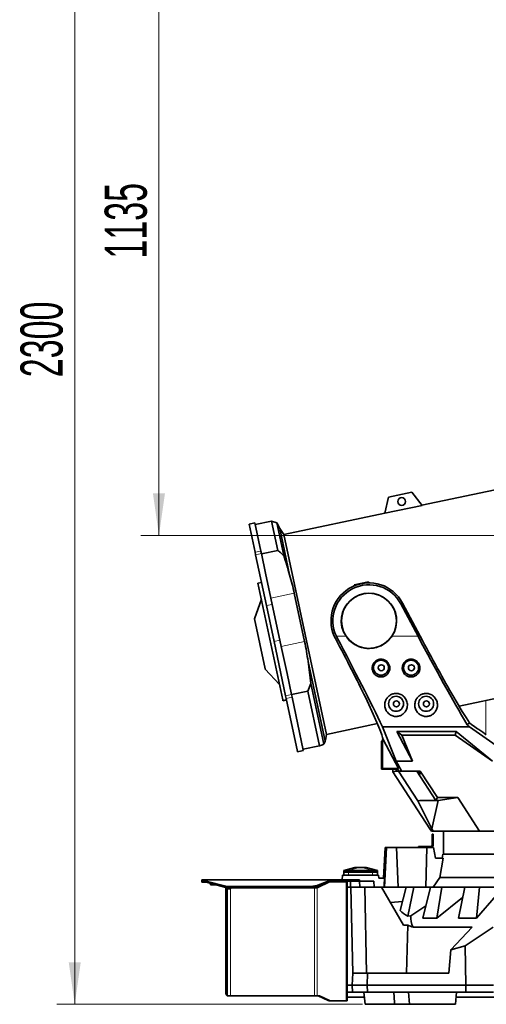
# Model space of a CAD drawing. Header units: millimetres. Extents: x 0 to 11920, y 0 to 8400.
# Tile 14 of 65: x 1215 to 1990, y 4910 to 6548. Entities that reach past the tile are written whole.
import ezdxf

# ---------------------------------------------------------------- set-up
doc = ezdxf.new("R2010")
doc.units = ezdxf.units.MM
doc.header["$LTSCALE"] = 20
doc.styles.add('SLDTEXTSTYLE0', font='TXT', dxfattribs={"width": 0.605})
doc.dimstyles.new('SLDDIMSTYLE0', dxfattribs={"dimtxt": 70, "dimasz": 70, "dimexe": 0, "dimexo": 0.0625, "dimgap": 17.5, "dimtad": 1, "dimdec": 1, "dimrnd": 1e-09, "dimzin": 12, "dimdsep": 46, "dimtxsty": 'SLDTEXTSTYLE0', "dimsah": 1, "dimcen": 0.09, "dimadec": 0, "dimazin": 3, "dimtfac": 1, "dimtofl": 0, "dimtmove": 0, "dimatfit": 3, "dimfxl": 1, "dimfrac": 2, "dimtolj": 1, "dimtzin": 12, "dimarcsym": 0})
doc.dimstyles.new('SLDDIMSTYLE1', dxfattribs={"dimtxt": 70, "dimasz": 70, "dimexe": 0, "dimexo": 0.0625, "dimgap": 17.5, "dimtad": 1, "dimdec": 0, "dimrnd": 1e-09, "dimzin": 12, "dimdsep": 46, "dimtxsty": 'SLDTEXTSTYLE0', "dimsah": 1, "dimcen": 0.09, "dimadec": 0, "dimazin": 3, "dimtfac": 1, "dimtofl": 0, "dimtmove": 0, "dimatfit": 3, "dimfxl": 1, "dimfrac": 2, "dimtolj": 1, "dimtzin": 12, "dimarcsym": 0})

# ---------------------------------------------------------------- blocks, each defined once
blk = doc.blocks.new('_D_2')
at = {"color": 7, "linetype": 'Continuous', "lineweight": 0}
for p, q in [((2460.2, 6825.3), (1416, 6825.3)), ((1446, 6825.3), (1446, 5690.3)), ((2460.2, 5690.3), (1416, 5690.3))]:
    blk.add_line(p, q, dxfattribs=at)
at = {"color": 7, "linetype": 'Continuous', "lineweight": 18}
for points in [[(1446, 6825.3), (1436, 6755.3), (1456, 6755.3)], [(1446, 5690.3), (1456, 5760.3), (1436, 5760.3)]]:
    blk.add_solid(points, dxfattribs=at)
at = {"color": 7, "linetype": 'Continuous', "lineweight": 18, "insert": (1355.8, 6150.8), "char_height": 70, "attachment_point": 1, "rotation": 90, "style": 'SLDTEXTSTYLE0'}
blk.add_mtext('1135', dxfattribs=at)
blk = doc.blocks.new('_D_4')
at = {"color": 7, "linetype": 'Continuous', "lineweight": 0}
for p, q in [((2254.2, 7210.7), (1276, 7210.7)), ((1306, 7210.7), (1306, 4910.3)), ((1784.6, 4910.3), (1276, 4910.3))]:
    blk.add_line(p, q, dxfattribs=at)
at = {"color": 7, "linetype": 'Continuous', "lineweight": 18}
for points in [[(1306, 7210.7), (1296, 7140.7), (1316, 7140.7)], [(1306, 4910.3), (1316, 4980.3), (1296, 4980.3)]]:
    blk.add_solid(points, dxfattribs=at)
at = {"color": 7, "linetype": 'Continuous', "lineweight": 18, "insert": (1215.8, 5953.5), "char_height": 70, "attachment_point": 1, "rotation": 90, "style": 'SLDTEXTSTYLE0'}
blk.add_mtext('2300', dxfattribs=at)

msp = doc.modelspace()

# ---------------------------------------------------------------- linework, layer by layer
at = {"color": 7, "linetype": 'Continuous', "lineweight": 35}
for p, q in [((2094.25, 5785.42), (1883.23, 5740.57)), ((1827.5, 5754.28), (1821.25, 5727.2)), ((1866.63, 5762.6), (1827.5, 5754.28)), ((1883.36, 5740.4), (1866.63, 5762.6)), ((1883.36, 5740.4), (1821.25, 5727.2)), ((1821.3, 5727.4), (1653.65, 5691.77)), ((1605.61, 5711.2), (1595.83, 5709.12)), ((1605.79, 5662.25), (1595.83, 5709.12)), ((1615.57, 5664.33), (1605.61, 5711.2)), ((1633.24, 5714.01), (1606.23, 5708.27)), ((1641.85, 5711.33), (1633.24, 5714.01)), ((1643.57, 5665.41), (1633.24, 5714.01)), ((1646.87, 5701.78), (1641.85, 5711.33)), ((1641.85, 5711.33), (1653.4, 5657.03)), ((1653.65, 5691.77), (1646.87, 5701.78)), ((1646.87, 5701.78), (1663.29, 5624.53)), ((1653.65, 5691.77), (1724.35, 5359.2)), ((1606.65, 5658.2), (1605.79, 5662.25)), ((1624.64, 5573.59), (1606.65, 5658.2)), ((1616.43, 5660.28), (1615.57, 5664.33)), ((1623.38, 5627.63), (1616.43, 5660.28)), ((1643.57, 5665.41), (1616.56, 5659.67)), ((1632.2, 5586.1), (1623.38, 5627.63)), ((1616.41, 5612.29), (1610.54, 5611.04)), ((1651.81, 5416.9), (1610.54, 5611.04)), ((1770.62, 5608.26), (1794.1, 5613.25)), ((1770.89, 5606.55), (1770.62, 5608.26)), ((1794.59, 5611.4), (1794.1, 5613.25)), ((1671.04, 5594.35), (1688.11, 5514.05)), ((1616.24, 5584.25), (1604.83, 5551.33)), ((1637.34, 5513.86), (1624.64, 5573.59)), ((1649.27, 5505.79), (1632.2, 5586.1)), ((1876.81, 5522.51), (1848.14, 5576.42)), ((1850.92, 5577.9), (1880.37, 5522.51)), ((1622.49, 5468.27), (1604.83, 5551.33)), ((1739.41, 5518.61), (1737.51, 5522.51)), ((1742.19, 5520.09), (1740.97, 5522.51)), ((1656.5, 5423.7), (1637.34, 5513.86)), ((1658.89, 5460.58), (1649.27, 5505.79)), ((1693.88, 5480.63), (1722.12, 5347.8)), ((1622.63, 5467.63), (1622.49, 5468.27)), ((1622.63, 5467.63), (1646.43, 5442.2)), ((1666.28, 5425.78), (1658.89, 5460.58)), ((1698.68, 5443.98), (1693.31, 5431.43)), ((1698.68, 5443.98), (1720.12, 5343.13)), ((1945.18, 5406.14), (2164.94, 5452.85)), ((1657.51, 5418.94), (1656.5, 5423.7)), ((1667.29, 5421.02), (1666.28, 5425.78)), ((1693.31, 5431.43), (1666.3, 5425.69)), ((1712.69, 5340.26), (1693.31, 5431.43)), ((1652.13, 5415.41), (1651.81, 5416.9)), ((1652.13, 5415.41), (1658, 5416.66)), ((1676.24, 5330.87), (1657.51, 5418.94)), ((1686.02, 5332.94), (1667.29, 5421.02)), ((1724.35, 5359.2), (1809.17, 5377.23)), ((1962.33, 5378.33), (1958.38, 5375.07)), ((1722.61, 5349.47), (1724.35, 5359.2)), ((1817.55, 5372.09), (1962.25, 5372.09)), ((1840.4, 5314.62), (1817.55, 5372.09)), ((1841.31, 5364.12), (1940.35, 5364.12)), ((1867.3, 5314.62), (1841.31, 5364.12)), ((1841.31, 5364.12), (1849.96, 5358.26)), ((1849.96, 5358.26), (1867.3, 5314.62)), ((1938.49, 5358.26), (1849.96, 5358.26)), ((1940.35, 5364.12), (1938.49, 5358.26)), ((2000.4, 5314.62), (1938.49, 5358.26)), ((1940.35, 5364.12), (2000.4, 5314.62)), ((1962.25, 5372.09), (2031.47, 5323.31)), ((1722.12, 5347.8), (1722.57, 5349.48)), ((1816.17, 5348.26), (1817.21, 5348.61)), ((1816.17, 5301.26), (1816.17, 5348.26)), ((1817.21, 5348.61), (1817.74, 5350.93)), ((1817.74, 5302.83), (1817.74, 5350.93)), ((1817.74, 5350.93), (1818.71, 5350.93)), ((1818.71, 5350.93), (1817.78, 5354.31)), ((1844.29, 5302.83), (1818.71, 5350.93)), ((1676.35, 5330.31), (1676.24, 5330.87)), ((1676.35, 5330.31), (1686.13, 5332.39)), ((1712.69, 5340.26), (1685.68, 5334.52)), ((1686.13, 5332.39), (1686.02, 5332.94)), ((1848.99, 5298.47), (1840.4, 5314.62)), ((1840.4, 5314.62), (1867.3, 5314.62)), ((1817.74, 5302.83), (1816.17, 5301.26)), ((1843.35, 5301.26), (1816.17, 5301.26)), ((1844.29, 5302.83), (1817.74, 5302.83)), ((1834.83, 5296.81), (1834.83, 5301.26)), ((1840.16, 5298.39), (1834.83, 5296.81)), ((1834.83, 5296.81), (1896.23, 5202.26)), ((1840.16, 5298.39), (1840.16, 5301.26)), ((1840.16, 5298.39), (1840.25, 5298.26)), ((1844.19, 5298.26), (1840.25, 5298.26)), ((1843.35, 5301.26), (1844.29, 5302.83)), ((1844.94, 5298.26), (1843.35, 5301.26)), ((1876.4, 5248.65), (1844.19, 5298.26)), ((1844.19, 5298.26), (1844.94, 5298.26)), ((1844.94, 5298.26), (1848.77, 5298.26)), ((1848.77, 5298.26), (1848.99, 5298.47)), ((1848.77, 5298.26), (1849.35, 5298.26)), ((1849.35, 5298.26), (1848.99, 5298.47)), ((1849.35, 5298.26), (1880.24, 5298.26)), ((1874.59, 5298.26), (1906.24, 5249.52)), ((1876.59, 5298.26), (1880.05, 5293.26)), ((1877.62, 5298.26), (1880.67, 5293.26)), ((1880.67, 5293.26), (1877.63, 5298.26)), ((1880.24, 5298.26), (1908.81, 5254.26)), ((1879.98, 5249.12), (1876.4, 5248.65)), ((1876.4, 5248.65), (1899.68, 5202.03)), ((1906.24, 5249.52), (1879.98, 5249.12)), ((1910.3, 5249.12), (1879.98, 5249.12)), ((1910.3, 5249.12), (1899.68, 5202.03)), ((1908.81, 5254.26), (1906.24, 5249.52)), ((1942.63, 5254.26), (1908.81, 5254.26)), ((1942.63, 5254.26), (1910.3, 5249.12)), ((1979, 5198.26), (1942.63, 5254.26)), ((1896.23, 5202.26), (1896.48, 5202.26)), ((1899.08, 5198.26), (1896.48, 5202.26)), ((1898.87, 5198.26), (1898.87, 5198.58)), ((1898.87, 5198.26), (1899.08, 5198.26)), ((1899.08, 5198.26), (1902.13, 5198.26)), ((1899.68, 5202.03), (1902.13, 5198.26)), ((1900.17, 5193.26), (1901.67, 5193.26)), ((1900.17, 5190.76), (1900.17, 5193.26)), ((1901.67, 5193.26), (1901.67, 5190.76)), ((1902.13, 5198.26), (1979, 5198.26)), ((1919.17, 5198.26), (1919.17, 5160.26)), ((1919.18, 5198.07), (1919.18, 5198.26)), ((1919.36, 5198.26), (1919.18, 5198.07)), ((1927.33, 5198.07), (1919.18, 5198.07)), ((1927.33, 5198.07), (1927.33, 5198.26)), ((1937.25, 5198.07), (1937.25, 5198.26)), ((1937.44, 5198.26), (1937.25, 5198.07)), ((1966.82, 5198.07), (1937.25, 5198.07)), ((1966.82, 5198.07), (1966.82, 5198.26)), ((2078.46, 5198.26), (1979, 5198.26)), ((1986.82, 5198.07), (1986.82, 5198.26)), ((1986.99, 5198.26), (1986.82, 5198.07)), ((2033.31, 5198.07), (1986.82, 5198.07)), ((1900.17, 5174.76), (1900.17, 5190.76)), ((1901.67, 5190.76), (1900.17, 5190.76)), ((1901.67, 5174.76), (1901.67, 5190.76)), ((1822.17, 5171.26), (1819.49, 5120.26)), ((1821.17, 5105.26), (1824.24, 5171.26)), ((1822.17, 5171.26), (1824.24, 5171.26)), ((1824.24, 5171.26), (1841.13, 5171.26)), ((1843.79, 5105.26), (1841.13, 5171.26)), ((1841.13, 5171.26), (1891.39, 5171.26)), ((1877.67, 5171.26), (1877.67, 5172.76)), ((1877.67, 5172.76), (1881.67, 5172.76)), ((1881.67, 5172.76), (1881.67, 5171.26)), ((1881.67, 5172.76), (1898.17, 5172.76)), ((1889.54, 5105.26), (1891.39, 5171.26)), ((1891.39, 5171.26), (1902.68, 5171.26)), ((1905.94, 5153.26), (1902.68, 5171.26)), ((1917.86, 5160.26), (1916.63, 5153.26)), ((1917.86, 5160.26), (2370.47, 5160.26)), ((1918.32, 5153.26), (1905.94, 5153.26)), ((1918.32, 5153.26), (1912.88, 5121.01)), ((1753.16, 5125.26), (1753.16, 5130.26)), ((1753.16, 5130.26), (1761.16, 5130.26)), ((1771.67, 5137.76), (1753.17, 5132.76)), ((1753.17, 5132.76), (1761.17, 5132.76)), ((1753.17, 5132.76), (1753.17, 5130.26)), ((1761.16, 5130.26), (1801.18, 5130.26)), ((1761.17, 5132.76), (1801.17, 5132.76)), ((1771.67, 5137.76), (1771.92, 5137.76)), ((1771.92, 5137.76), (1778.99, 5137.76)), ((1778.99, 5137.76), (1783.34, 5137.76)), ((1783.34, 5137.76), (1790.41, 5137.76)), ((1790.41, 5137.76), (1790.67, 5137.76)), ((1809.17, 5132.76), (1790.67, 5137.76)), ((1801.17, 5132.76), (1809.17, 5132.76)), ((1801.18, 5130.26), (1809.18, 5130.26)), ((1809.17, 5132.76), (1809.17, 5130.26)), ((1809.18, 5130.26), (1809.18, 5125.26)), ((1517.17, 5115.26), (1517.17, 5117.26)), ((1517.17, 5117.26), (1519.97, 5117.26)), ((1519.97, 5115.26), (1517.17, 5115.26)), ((1517.17, 5113.26), (1517.17, 5115.26)), ((1524.93, 5113.26), (1517.17, 5113.26)), ((1519.97, 5117.26), (1520.82, 5116.88)), ((1519.97, 5117.26), (1732.17, 5117.26)), ((1519.97, 5117.26), (1519.97, 5115.26)), ((1519.97, 5115.26), (1520.82, 5115.07)), ((1520.82, 5115.07), (1520.82, 5116.88)), ((1526.57, 5114.59), (1554.73, 5107.15)), ((1526.57, 5112.77), (1554.73, 5105.33)), ((1531.64, 5111.43), (1531.64, 5109.18)), ((1707.44, 5107.6), (1731.68, 5116.88)), ((1707.44, 5105.79), (1731.68, 5115.07)), ((1729.46, 5114), (1708.79, 5104.26)), ((1729.55, 5114.26), (1730.57, 5114.26)), ((1757.41, 5114.26), (1730.57, 5114.26)), ((1731.68, 5115.07), (1731.68, 5116.88)), ((1731.68, 5115.07), (1732.17, 5115.26)), ((1732.17, 5117.26), (1732.17, 5115.26)), ((1732.17, 5117.26), (1766.24, 5117.26)), ((1732.17, 5115.26), (1766.24, 5115.26)), ((1750.61, 5117.26), (1751.17, 5125.26)), ((1811.17, 5125.26), (1751.17, 5125.26)), ((1756.16, 5115.26), (1756.16, 5114.26)), ((1757.41, 5114.26), (1759.16, 5114.26)), ((1759.14, 5115.26), (1759.14, 5114.26)), ((1759.16, 5115.26), (1759.16, 5114.26)), ((1759.16, 5114.26), (1759.16, 4916.26)), ((1764.17, 5115.26), (1764.17, 5105.26)), ((1766.24, 5117.26), (1769.17, 5117.26)), ((1769.17, 5115.26), (1766.24, 5115.26)), ((1769.17, 5117.26), (1769.17, 5115.26)), ((1769.17, 5117.26), (1772.09, 5117.26)), ((1772.09, 5115.26), (1769.17, 5115.26)), ((1772.09, 5117.26), (1776.24, 5117.26)), ((1772.09, 5115.26), (1776.24, 5115.26)), ((1776.24, 5117.26), (1779.17, 5117.26)), ((1779.17, 5115.26), (1776.24, 5115.26)), ((1779.17, 5117.26), (1779.17, 5115.26)), ((1780.04, 5105.26), (1779.17, 5115.26)), ((1803.17, 5115.26), (1779.17, 5115.26)), ((1804.04, 5105.26), (1803.17, 5115.26)), ((1811.51, 5120.26), (1811.17, 5125.26)), ((1820.91, 5120.26), (1811.51, 5120.26)), ((1902.03, 5105.26), (1912.88, 5121.01)), ((1912.88, 5121.01), (2371.1, 5121.01)), ((1540.18, 5109.18), (1531.64, 5109.18)), ((1557.17, 5104.36), (1557.17, 5104.87)), ((1557.17, 5104.36), (1557.17, 4928.26)), ((1559.17, 5104.71), (1559.17, 5104.36)), ((1559.17, 5104.36), (1559.17, 4928.26)), ((1559.17, 5102.26), (1564.17, 5102.26)), ((1560.03, 5106.5), (1700.72, 5106.5)), ((1560.03, 5104.69), (1700.72, 5104.69)), ((1562.17, 5104.69), (1562.17, 5102.26)), ((1704.55, 5104.26), (1566.17, 5104.26)), ((1704.55, 5104.26), (1708.79, 5104.26)), ((1720.62, 5110.83), (1706.67, 5104.26)), ((1759.17, 5105.26), (1759.17, 4942.26)), ((1759.17, 5105.26), (1765.17, 5105.26)), ((1765.17, 5105.26), (1768.27, 4962.26)), ((1788.15, 5105.26), (1765.17, 5105.26)), ((1791.26, 4962.26), (1788.15, 5105.26)), ((1816.08, 5105.26), (1788.15, 5105.26)), ((1852.64, 5041.93), (1816.08, 5105.26)), ((1816.08, 5105.26), (1857.25, 5105.26)), ((1857.25, 5105.26), (1846.8, 5066.22)), ((1869.82, 5105.26), (1857.25, 5105.26)), ((1859.5, 5056.7), (1869.82, 5105.26)), ((1869.82, 5105.26), (1897.4, 5105.26)), ((1897.4, 5105.26), (1884.77, 5053.65)), ((1916.53, 5105.26), (1897.4, 5105.26)), ((1908.22, 5053.65), (1916.53, 5105.26)), ((1916.53, 5105.26), (1954.38, 5105.26)), ((1954.38, 5105.26), (1943.78, 5053.65)), ((1978.74, 5105.26), (1954.38, 5105.26)), ((1973.66, 5053.65), (1978.74, 5105.26)), ((1978.74, 5105.26), (2008.09, 5105.26)), ((1850.77, 5081.06), (1830.81, 5079.75)), ((1950.87, 5088.15), (1908.22, 5053.65)), ((2006.71, 5091.22), (1973.66, 5053.65)), ((1889.79, 5074.17), (1864.64, 5057.49)), ((1864.64, 5057.49), (1859.5, 5056.7)), ((1884.77, 5053.65), (1908.22, 5053.65)), ((1943.78, 5053.65), (1973.66, 5053.65)), ((1852.64, 5041.93), (1859.69, 5041.93)), ((1857.55, 4962.26), (1859.69, 5041.93)), ((1868.86, 5038.35), (1966.88, 5038.35)), ((1966.88, 5038.35), (1931.37, 5000.69)), ((1955.29, 5007.65), (2001.5, 5038.35)), ((1931.37, 5000.69), (1927.79, 4962.26)), ((1931.37, 5000.69), (1955.29, 5007.65)), ((1955.29, 5007.65), (1956.43, 4942.26)), ((1767.17, 4942.26), (1768.21, 4962.26)), ((1768.21, 4962.26), (1792.6, 4962.26)), ((1792.6, 4962.26), (1792.17, 4942.26)), ((1792.6, 4962.26), (1927.79, 4962.26)), ((1767.17, 4942.26), (1759.17, 4942.26)), ((1759.17, 4942.26), (1759.17, 4930.26)), ((1792.17, 4942.26), (1767.17, 4942.26)), ((1767.79, 4930.26), (1767.17, 4942.26)), ((1792.17, 4942.26), (1956.43, 4942.26)), ((1792.17, 4942.26), (1792.43, 4930.26)), ((1956.43, 4942.26), (1956.22, 4930.26)), ((1956.43, 4942.26), (2002.17, 4942.26)), ((1559.17, 4924.79), (1559.17, 4924.26)), ((1565.17, 4924.26), (1559.17, 4924.26)), ((1559.18, 4928.04), (1559.18, 4924.79)), ((1704.55, 4924.26), (1565.17, 4924.26)), ((1708.79, 4924.26), (1704.55, 4924.26)), ((1713.03, 4924.26), (1708.79, 4924.26)), ((1710.91, 4924.26), (1727.34, 4916.51)), ((1713.03, 4924.26), (1729.46, 4916.51)), ((1730.57, 4916.26), (1728.45, 4916.26)), ((1730.57, 4916.26), (1757.41, 4916.26)), ((1759.16, 4916.26), (1757.41, 4916.26)), ((1787.53, 4922.16), (1759.16, 4922.16)), ((1759.17, 4930.26), (1767.79, 4930.26)), ((1792.43, 4930.26), (1767.79, 4930.26)), ((1786.82, 4930.26), (1788.57, 4910.26)), ((1956.22, 4930.26), (1792.43, 4930.26)), ((1837.75, 4913.2), (1836.31, 4930.26)), ((1860.66, 4930.26), (1862.41, 4910.26)), ((1938.91, 4910.26), (1940.66, 4930.26)), ((2257.17, 4922.16), (1939.95, 4922.16)), ((2002.08, 4930.26), (1956.22, 4930.26)), ((1837.99, 4910.26), (1788.57, 4910.26)), ((1837.73, 4913.2), (1837.99, 4910.26)), ((1862.41, 4910.26), (1837.99, 4910.26)), ((1938.91, 4910.26), (1862.41, 4910.26))]:
    msp.add_line(p, q, dxfattribs=at)
at = {"color": 8, "linetype": 'Continuous', "lineweight": 18}
for p, q in [((1605.79, 5662.25), (1615.57, 5664.33)), ((1606.65, 5658.2), (1616.43, 5660.28)), ((1671.04, 5594.35), (1632.2, 5586.1)), ((1624.64, 5573.59), (1634.42, 5575.67)), ((1850.92, 5577.9), (1848.14, 5576.42)), ((1740.97, 5522.51), (1756.96, 5522.51)), ((1833.37, 5522.51), (1876.81, 5522.51)), ((1637.34, 5513.86), (1647.12, 5515.94)), ((1688.11, 5514.05), (1649.27, 5505.79)), ((1739.41, 5518.61), (1742.19, 5520.09)), ((1656.5, 5423.7), (1666.28, 5425.78)), ((1657.51, 5418.94), (1667.29, 5421.02)), ((1989.47, 5415.56), (1989.47, 5359.26)), ((1676.24, 5330.87), (1686.02, 5332.94)), ((1880.05, 5293.26), (1880.67, 5293.26)), ((1753.17, 5132.76), (1771.92, 5137.76)), ((1761.16, 5130.26), (1761.16, 5125.26)), ((1761.17, 5132.76), (1778.99, 5137.76)), ((1761.17, 5132.76), (1761.17, 5130.26)), ((1801.17, 5132.76), (1783.34, 5137.76)), ((1809.17, 5132.76), (1790.41, 5137.76)), ((1801.17, 5132.76), (1801.17, 5130.26)), ((1801.18, 5125.26), (1801.18, 5130.26)), ((1520.82, 5116.88), (1731.68, 5116.88)), ((1526.57, 5114.59), (1526.57, 5112.77)), ((1729.46, 5114), (1728.88, 5114)), ((1755.29, 5115.26), (1755.29, 5114.26)), ((1757.41, 5114.26), (1757.41, 4916.26)), ((1766.24, 5115.26), (1766.24, 5117.26)), ((1772.09, 5117.26), (1772.09, 5115.26)), ((1776.24, 5115.26), (1776.24, 5117.26)), ((1554.73, 5105.33), (1554.73, 5107.15)), ((1559.17, 5104.36), (1557.17, 5104.36)), ((1560.03, 5106.5), (1560.03, 5104.69)), ((1565.17, 5104.69), (1565.17, 5103.26)), ((1565.17, 5103.26), (1565.17, 4924.26)), ((1700.72, 5104.69), (1700.72, 5106.5)), ((1704.55, 5105.01), (1704.55, 5104.26)), ((1704.55, 5104.26), (1704.55, 4924.26)), ((1706.67, 5105.52), (1706.67, 5104.26)), ((1707.44, 5107.6), (1707.44, 5105.79)), ((1708.79, 5104.26), (1708.79, 4924.26)), ((1559.17, 4928.26), (1557.17, 4928.26)), ((1727.34, 4916.51), (1729.46, 4916.51))]:
    msp.add_line(p, q, dxfattribs=at)
at = {"color": 7, "linetype": 'Continuous', "lineweight": 35}
for centre, radius in [((1849.56, 5746.7), 6.5), ((1795.17, 5548.26), 45.76), ((1815.17, 5470.26), 12.5), ((1815.67, 5470.16), 5), ((1865.17, 5470.26), 12.5), ((1865.67, 5470.16), 5), ((1840.17, 5410.26), 12.5), ((1890.17, 5410.26), 12.5), ((1840.67, 5410.16), 5), ((1890.67, 5410.16), 5)]:
    msp.add_circle(centre, radius, dxfattribs=at)
for centre, radius, start, end in [((1795.17, 5548.26), 63.14, 28, 204.0664), ((1795.17, 5548.26), 60, 28, 205.41469), ((1795.17, 5548.26), 46.07, 326.01953, 213.98047), ((1898.17, 5174.76), 2, 270, 0), ((1898.17, 5174.76), 3.5, 270, 0), ((1531.95, 5136.38), 22.45, 240.29551, 256.13178), ((1531.95, 5134.57), 22.45, 240.29551, 256.13178), ((1730.59, 5111.64), 2.61, 90.25105, 115.59954), ((1559.9, 5127.58), 21.08, 255.81279, 270.36552), ((1559.9, 5125.77), 21.08, 255.81279, 270.36552), ((1566.17, 5103.26), 1, 90, 180), ((1701.02, 5125.83), 19.33, 269.12212, 289.39532), ((1701.02, 5124.02), 19.33, 269.12212, 289.39532), ((1561.17, 4928.26), 4, 180, 240.20029), ((1561.17, 4928.26), 2, 180, 186.31146), ((1728.46, 4918.87), 2.61, 244.40046, 269.74895), ((1730.59, 4918.87), 2.61, 244.40046, 269.74895)]:
    msp.add_arc(centre, radius, start, end, dxfattribs=at)
for centre, major_axis, ratio, start_param, end_param in [((1890.46, 5522.51), (-122.59, 229.93), 0.0462453, 1.5461446, 2.2419633), ((1890.46, 5522.51), (-90.61, 169.95), 0.0462453, 1.5461446, 2.1853814), ((1727.25, 5522.51), (-90.61, 169.95), 0.0462453, 4.0485004, 4.6648198), ((1727.25, 5522.51), (-122.59, 229.93), 0.0462453, 3.9749189, 4.6772214), ((1690.27, 5588.05), (-127.92, 239.93), 0.0462453, 3.3457999, 3.9183789), ((1857.75, 5588.05), (-127.92, 239.93), 0.0462453, 2.315503, 2.60918), ((1791.6, 5522.51), (283.61, -229.81), 0.0329942, 5.3675121, 5.3845117), ((1713.92, 5588.05), (295.94, -239.8), 0.0329942, 5.7347287, 5.942284), ((2144.17, -1828.81), (0, 9851.13), 0.0462945, 0.7877974, 0.7899433), ((2144.17, 5093.57), (312.2, 0), 0.2875955, 3.4511356, 3.5647583), ((2144.17, 5054.59), (279.66, 0), 0.3303722, 3.1101313, 3.3182747), ((2144.17, 5098.98), (347.12, 0), 0.2867778, 3.7517854, 3.7964782)]:
    msp.add_ellipse(centre, major_axis=major_axis, ratio=ratio, start_param=start_param, end_param=end_param, dxfattribs=at)
for points, knots in [([(1643.57, 5665.41), (1645.58, 5663.77), (1648.92, 5661.04), (1652.12, 5658.17), (1653.4, 5657.03)], [0, 0, 0, 0, 0.6015121, 1, 1, 1, 1]), ([(1653.4, 5657.03), (1655.16, 5651.64), (1658.68, 5640.88), (1661.76, 5629.98), (1663.29, 5624.53)], [0, 0, 0, 0, 0.4998418, 1, 1, 1, 1]), ([(1663.29, 5624.53), (1664.74, 5619.54), (1667.63, 5609.56), (1669.9, 5599.43), (1671.04, 5594.35)], [0, 0, 0, 0, 0.4996421, 1, 1, 1, 1]), ([(1756.96, 5522.51), (1758.48, 5520.48), (1761.52, 5516.42), (1767.29, 5511.41), (1773.74, 5507.39), (1780.83, 5504.44), (1788.37, 5502.7), (1796.2, 5502.21), (1804.02, 5503.05), (1811.63, 5505.17), (1818.76, 5508.56), (1824.76, 5512.79), (1829.68, 5517.49), (1832.14, 5520.83), (1833.37, 5522.51)], [0, 0, 0, 0, 0.084521, 0.1690562, 0.2534882, 0.3379276, 0.4244845, 0.511043, 0.5986345, 0.6862235, 0.7737967, 0.86136, 0.9306833, 1, 1, 1, 1]), ([(1688.11, 5514.05), (1689.23, 5508.51), (1691.47, 5497.42), (1693.08, 5486.23), (1693.88, 5480.63)], [0, 0, 0, 0, 0.4996346, 1, 1, 1, 1]), ([(1693.88, 5480.63), (1694.8, 5474.54), (1696.63, 5462.35), (1698, 5450.11), (1698.68, 5443.98)], [0, 0, 0, 0, 0.499832, 1, 1, 1, 1]), ([(1804.36, 5459.71), (1804.94, 5459.13), (1806.08, 5457.99), (1808.15, 5456.64), (1810.41, 5455.64), (1812.79, 5455.03), (1815.22, 5454.84), (1817.6, 5455.05), (1819.88, 5455.63), (1822.04, 5456.56), (1824.02, 5457.83), (1825.79, 5459.42), (1827.3, 5461.3), (1828.52, 5463.45), (1829.36, 5465.8), (1829.81, 5468.31), (1829.82, 5470.88), (1829.38, 5473.43), (1828.51, 5475.87), (1827.23, 5478.11), (1825.6, 5480.08), (1823.67, 5481.72), (1821.51, 5482.99), (1819.2, 5483.88), (1816.78, 5484.35), (1814.33, 5484.42), (1811.92, 5484.08), (1809.61, 5483.35), (1807.45, 5482.24), (1805.5, 5480.8), (1803.82, 5479.05), (1802.43, 5477.03), (1801.39, 5474.81), (1800.73, 5472.43), (1800.47, 5469.95), (1800.63, 5467.43), (1801.23, 5464.96), (1802.34, 5462.27), (1803.62, 5460.65), (1804.36, 5459.71)], [0, 0, 0, 0, 0.0265326, 0.0530592, 0.0796386, 0.106213, 0.131795, 0.1573771, 0.1824231, 0.2074732, 0.2329804, 0.2584928, 0.2851297, 0.3117703, 0.3395504, 0.3673308, 0.3956448, 0.4239559, 0.4520126, 0.4800653, 0.5074046, 0.5347407, 0.561349, 0.5879556, 0.6140582, 0.6401605, 0.6660326, 0.6919055, 0.7178111, 0.7437187, 0.7699156, 0.7961153, 0.8228528, 0.8495936, 0.8770494, 0.9045074, 0.9326253, 0.960742, 1, 1, 1, 1]), ([(1854.38, 5459.69), (1854.96, 5459.11), (1856.11, 5457.97), (1858.18, 5456.62), (1860.44, 5455.63), (1862.82, 5455.03), (1865.25, 5454.84), (1867.62, 5455.05), (1869.91, 5455.64), (1872.06, 5456.58), (1874.04, 5457.85), (1875.81, 5459.44), (1877.32, 5461.32), (1878.53, 5463.48), (1879.37, 5465.83), (1879.81, 5468.34), (1879.81, 5470.91), (1879.38, 5473.46), (1878.49, 5475.9), (1877.22, 5478.13), (1875.57, 5480.1), (1873.65, 5481.74), (1871.48, 5483.01), (1869.17, 5483.89), (1866.75, 5484.35), (1864.31, 5484.42), (1861.9, 5484.07), (1859.58, 5483.34), (1857.43, 5482.22), (1855.48, 5480.78), (1853.8, 5479.02), (1852.41, 5477.01), (1851.38, 5474.79), (1850.72, 5472.4), (1850.47, 5469.92), (1850.63, 5467.4), (1851.24, 5464.93), (1852.36, 5462.24), (1853.64, 5460.63), (1854.38, 5459.69)], [0, 0, 0, 0, 0.02652455, 0.05304315, 0.07961446, 0.10618068, 0.13175693, 0.15733327, 0.18237913, 0.20742905, 0.23294141, 0.25845893, 0.28510311, 0.31175097, 0.33953631, 0.36732202, 0.39563665, 0.42394843, 0.45200183, 0.48005123, 0.507386, 0.53471757, 0.56132222, 0.58792511, 0.61402566, 0.64012581, 0.66599735, 0.69186969, 0.7177763, 0.74368486, 0.7698841, 0.79608625, 0.82282754, 0.84957206, 0.87703221, 0.90449446, 0.93261526, 0.96073491, 1, 1, 1, 1]), ([(1826.88, 5394.8), (1827.59, 5394.13), (1829.02, 5392.8), (1831.61, 5391.2), (1834.51, 5389.99), (1837.5, 5389.3), (1840.44, 5389.13), (1843.13, 5389.37), (1845.66, 5389.97), (1848.02, 5390.88), (1850.24, 5392.11), (1852.39, 5393.71), (1854.34, 5395.66), (1856.14, 5398.09), (1857.59, 5400.89), (1858.63, 5404.17), (1859.08, 5407.72), (1858.85, 5411.49), (1857.86, 5415.21), (1856.16, 5418.65), (1853.83, 5421.65), (1851.12, 5424.01), (1848.11, 5425.76), (1845.06, 5426.88), (1841.97, 5427.43), (1838.99, 5427.48), (1836.1, 5427.06), (1833.36, 5426.23), (1830.81, 5425), (1828.45, 5423.39), (1826.36, 5421.43), (1824.53, 5419.11), (1823.06, 5416.49), (1821.97, 5413.53), (1821.37, 5410.37), (1821.3, 5406.94), (1821.86, 5403.47), (1823.05, 5400.19), (1824.7, 5397.25), (1826.15, 5395.62), (1826.88, 5394.8)], [0, 0, 0, 0, 0.0250291, 0.0500363, 0.0752699, 0.1004764, 0.1220395, 0.1436035, 0.1633766, 0.18316, 0.2043971, 0.2256471, 0.2505174, 0.2754006, 0.3050048, 0.3346164, 0.3680187, 0.4014122, 0.4351564, 0.4688729, 0.4993647, 0.5298296, 0.5561661, 0.5824898, 0.6059505, 0.6294091, 0.6516702, 0.6739351, 0.69639, 0.7188525, 0.7426677, 0.766493, 0.7927112, 0.8189407, 0.8483746, 0.8778177, 0.9105198, 0.9432191, 0.9716175, 1, 1, 1, 1]), ([(1876.9, 5394.78), (1877.61, 5394.12), (1879.04, 5392.79), (1881.64, 5391.19), (1884.53, 5389.98), (1887.52, 5389.3), (1890.45, 5389.13), (1893.15, 5389.37), (1895.67, 5389.97), (1898.03, 5390.89), (1900.25, 5392.12), (1902.4, 5393.72), (1904.35, 5395.67), (1906.15, 5398.1), (1907.59, 5400.91), (1908.63, 5404.19), (1909.08, 5407.74), (1908.84, 5411.51), (1907.85, 5415.23), (1906.15, 5418.67), (1903.81, 5421.66), (1901.11, 5424.02), (1898.09, 5425.77), (1895.05, 5426.88), (1891.95, 5427.43), (1888.97, 5427.48), (1886.08, 5427.06), (1883.35, 5426.22), (1880.8, 5424.99), (1878.44, 5423.38), (1876.35, 5421.42), (1874.52, 5419.09), (1873.05, 5416.48), (1871.96, 5413.52), (1871.37, 5410.35), (1871.3, 5406.92), (1871.87, 5403.44), (1873.06, 5400.17), (1874.72, 5397.23), (1876.17, 5395.6), (1876.9, 5394.78)], [0, 0, 0, 0, 0.0250045, 0.0499871, 0.0751954, 0.1003769, 0.1219278, 0.1434798, 0.1632529, 0.1830363, 0.2042813, 0.225539, 0.250422, 0.2753178, 0.3049355, 0.3345607, 0.3679698, 0.4013701, 0.4351093, 0.4688207, 0.4993004, 0.5297532, 0.5560791, 0.5823922, 0.6058472, 0.6293, 0.6515598, 0.6738234, 0.6962807, 0.7187455, 0.7425661, 0.7663968, 0.7926233, 0.818861, 0.8483048, 0.8777578, 0.9104679, 0.9431751, 0.9715955, 1, 1, 1, 1]), ([(1712.69, 5340.26), (1714.91, 5341.1), (1717.45, 5342.07), (1719.82, 5343.01), (1720.12, 5343.13)], [0, 0, 0, 0, 0.87310141, 1, 1, 1, 1]), ([(1720.12, 5343.13), (1720.57, 5343.93), (1721.47, 5345.53), (1721.9, 5347.04), (1722.12, 5347.8)], [0, 0, 0, 0, 0.4998418, 1, 1, 1, 1]), ([(1565.17, 5103.26), (1565.15, 5103.14), (1565.13, 5102.92), (1564.96, 5102.62), (1564.71, 5102.39), (1564.43, 5102.27), (1564.24, 5102.26), (1564.17, 5102.26)], [0, 0, 0, 0, 0.2140405, 0.4280875, 0.6418686, 0.8546218, 1, 1, 1, 1])]:
    msp.add_open_spline(points, degree=3, knots=knots, dxfattribs=at)
msp.add_open_spline([(1731.68, 5116.88), (1731.76, 5116.99), (1731.92, 5117.21), (1732.08, 5117.24), (1732.17, 5117.26)], degree=3, dxfattribs=at)

# ---------------------------------------------------------------- dimensions: what is measured, and where the dimension line sits
at = {"color": 7, "linetype": 'Continuous', "lineweight": 18}
for base, p1, p2, dimstyle, picture, middle in [((1306, 4910.26), (2258.17, 7210.65), (1788.57, 4910.26), 'SLDDIMSTYLE1', '_D_4', (1306, 6060.45)), ((1446, 5690.26), (2464.17, 6825.26), (2464.17, 5690.26), 'SLDDIMSTYLE0', '_D_2', (1446, 6257.76))]:
    dim = msp.add_linear_dim(base=base, p1=p1, p2=p2, angle=90, dimstyle=dimstyle, dxfattribs=at)
    dim.commit()
    dim.dimension.update_dxf_attribs({"geometry": picture, "text_midpoint": middle, "dimtype": 160})

doc.saveas('drawing.dxf')
